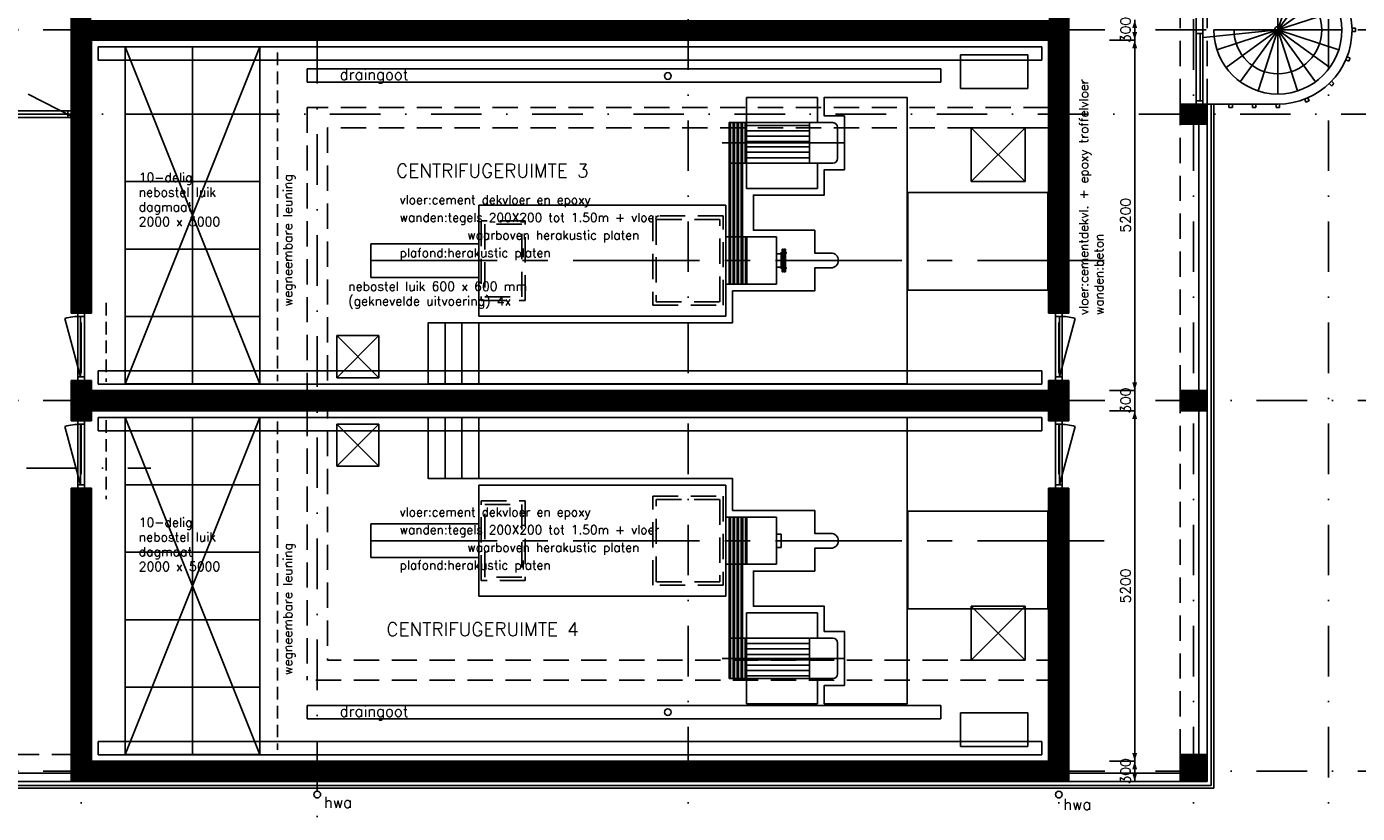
# Model space of a CAD drawing. Extents: x 0 to 84100, y 0 to 59400.
# Tile 7 of 10: x 44387 to 64128, y 19851 to 31525. Entities that reach past the tile are written whole.
import ezdxf
from ezdxf.enums import TextEntityAlignment as Align

# ---------------------------------------------------------------- set-up
doc = ezdxf.new("R2010")
doc.units = 0
doc.header["$LTSCALE"] = 60
doc.header["$MEASUREMENT"] = 0
for name, pattern in [('CENTER', [50, 31.25, -6.25, 6.25, -6.25]), ('CENTER2', [28.125, 18.75, -3.125, 3.125, -3.125]), ('DASHDOT', [25, 12.5, -6.25, 0, -6.25]), ('HIDDEN', [9.375, 6.25, -3.125]), ('HIDDEN2', [4.6875, 3.125, -1.5625])]:
    doc.linetypes.add(name, pattern=pattern)
doc.layers.get('0').update_dxf_attribs({"linetype": 'CONTINUOUS'})
for name, color, linetype in [('AFBREEKLIJN', 8, 'CENTER2'), ('BETON', 8, 'CONTINUOUS'), ('CONSTR50', 1, 'CONTINUOUS'), ('LAAG18', 3, 'CONTINUOUS'), ('LAAG25', 4, 'CONTINUOUS'), ('LAAG35', 7, 'CONTINUOUS'), ('MAAT15', 3, 'CONTINUOUS'), ('ME-CL', 8, 'CENTER2'), ('ME1', 8, 'CONTINUOUS'), ('ME2', 8, 'CONTINUOUS'), ('STEMPEL', 4, 'CONTINUOUS'), ('STRAMIEN', 3, 'DASHDOT'), ('TXT15', 3, 'CONTINUOUS'), ('TXT18', 3, 'CONTINUOUS'), ('TXT35', 7, 'CONTINUOUS')]:
    doc.layers.add(name, color=color, linetype=linetype)
doc.styles.add('ROMANS', font='romans')
doc.styles.get("Standard").update_dxf_attribs({"font": 'simplex'})

# ---------------------------------------------------------------- blocks, each defined once
blk = doc.blocks.new('ZUDIMTUS')
at = {"color": 3}
blk.add_solid([(0, 0), (-800, -240), (-800, 240)], dxfattribs=at)
blk = doc.blocks.new('TSNW200')
for p, q in [((-170, 5.5), (-170, 25.5)), ((-170, 25.5), (170, 25.5)), ((170, 5.5), (-170, 5.5)), ((-130, 0), (130, 0)), ((-115, 25.5), (-115, 45.5)), ((115, 45.5), (115, 25.5)), ((170, 25.5), (170, 5.5))]:
    blk.add_line(p, q)
blk.add_point((0, 0))

msp = doc.modelspace()

# ---------------------------------------------------------------- linework, layer by layer
at = {"layer": 'AFBREEKLIJN'}
msp.add_line((62948.4, 31475.2), (61844.9, 31365.2), dxfattribs=at)
at = {"layer": 'BETON'}
for points, const_width in [([(45198.4, 35675.2), (45198.4, 27275.2)], 300), ([(45348.4, 31475.2), (59548.4, 31475.2)], 300), ([(61898.4, 30225.2), (61498.4, 30225.2)], 300), ([(45198.4, 26275.2), (45198.4, 25675.2)], 300), ([(59548.4, 25975.2), (45348.4, 25975.2)], 300), ([(61898.4, 25975.2), (61498.4, 25975.2)], 300), ([(45198.4, 24675.2), (45198.4, 20325.2)], 300), ([(45348.4, 20475.2), (59548.4, 20475.2)], 300), ([(61898.4, 20525.2), (61498.4, 20525.2)], 400)]:
    msp.add_lwpolyline(points, dxfattribs=dict(at, const_width=const_width))
at = {"layer": 'BETON', "linetype": 'Continuous', "const_width": 300}
for points in [[(59698.4, 27275.2), (59698.4, 35675.2)], [(59698.4, 26275.2), (59698.4, 25675.2)], [(59698.4, 24675.2), (59698.4, 20325.2)]]:
    msp.add_lwpolyline(points, dxfattribs=at)
at = {"layer": 'CONSTR50'}
for p, q in [((45048.4, 35675.2), (45048.4, 27275.2)), ((45348.4, 31325.2), (45348.4, 27275.2)), ((45348.4, 31325.2), (59548.4, 31325.2)), ((61898.4, 30375.2), (61498.4, 30375.2)), ((61498.4, 30075.2), (61498.4, 30375.2)), ((61898.4, 30075.2), (61898.4, 30375.2)), ((61898.4, 30075.2), (61498.4, 30075.2)), ((45348.4, 27275.2), (45048.4, 27275.2)), ((59848.4, 27275.2), (59548.4, 27275.2)), ((45348.4, 26275.2), (45048.4, 26275.2)), ((45048.4, 26275.2), (45048.4, 25675.2)), ((45348.4, 26275.2), (45348.4, 26125.2)), ((59848.4, 26275.2), (59548.4, 26275.2)), ((59548.4, 26125.2), (45348.4, 26125.2)), ((61498.4, 25825.2), (61498.4, 26125.2)), ((61898.4, 26125.2), (61498.4, 26125.2)), ((61898.4, 25825.2), (61898.4, 26125.2)), ((45348.4, 25675.2), (45048.4, 25675.2)), ((45348.4, 25825.2), (45348.4, 25675.2)), ((59548.4, 25825.2), (45348.4, 25825.2)), ((59848.4, 25675.2), (59548.4, 25675.2)), ((61898.4, 25825.2), (61498.4, 25825.2)), ((45048.4, 24675.2), (45048.4, 20325.2)), ((45348.4, 24675.2), (45048.4, 24675.2)), ((45348.4, 24675.2), (45348.4, 20625.2)), ((59548.4, 24675.2), (59848.4, 24675.2)), ((45348.4, 20625.2), (59548.4, 20625.2)), ((61498.4, 20725.2), (61498.4, 20325.2)), ((61898.4, 20725.2), (61498.4, 20725.2)), ((61898.4, 20725.2), (61898.4, 20325.2)), ((45048.4, 20325.2), (59848.4, 20325.2)), ((61498.4, 20325.2), (61898.4, 20325.2))]:
    msp.add_line(p, q, dxfattribs=at)
at = {"layer": 'CONSTR50', "linetype": 'Continuous'}
for p, q in [((59848.4, 27275.2), (59848.4, 35675.2)), ((59548.4, 31325.2), (59548.4, 27275.2)), ((59548.4, 26275.2), (59548.4, 26125.2)), ((59848.4, 26275.2), (59848.4, 25675.2)), ((59548.4, 25825.2), (59548.4, 25675.2)), ((59548.4, 24675.2), (59548.4, 20625.2)), ((59848.4, 24675.2), (59848.4, 20325.2))]:
    msp.add_line(p, q, dxfattribs=at)
at = {"layer": 'LAAG18', "linetype": 'HIDDEN'}
for p, q in [((61498.4, 30375.2), (61498.4, 32575.2)), ((61898.4, 30375.2), (61898.4, 32575.2)), ((61498.4, 26125.2), (61498.4, 30075.2)), ((61498.4, 20725.2), (61498.4, 25825.2)), ((41948.4, 20725.2), (45048.4, 20725.2))]:
    msp.add_line(p, q, dxfattribs=at)
at = {"layer": 'LAAG18'}
for p, q in [((45448.4, 31225.2), (59448.4, 31225.2)), ((45448.4, 31025.2), (45448.4, 31225.2)), ((59448.4, 31225.2), (59448.4, 31025.2)), ((59448.4, 31025.2), (45448.4, 31025.2)), ((61958.4, 20265.2), (61958.4, 30375.2)), ((61998.4, 20225.2), (61998.4, 30375.2)), ((45448.4, 26419.1), (45448.4, 26219.1)), ((59448.4, 26419.1), (45448.4, 26419.1)), ((59448.4, 26219.1), (59448.4, 26419.1)), ((45448.4, 26219.1), (59448.4, 26219.1)), ((45448.4, 25725.2), (59448.4, 25725.2)), ((45448.4, 25525.2), (45448.4, 25725.2)), ((59448.4, 25725.2), (59448.4, 25525.2)), ((59448.4, 25525.2), (45448.4, 25525.2)), ((45448.4, 20919.1), (45448.4, 20719.1)), ((59448.4, 20919.1), (45448.4, 20919.1)), ((59448.4, 20719.1), (59448.4, 20919.1)), ((45448.4, 20719.1), (59448.4, 20719.1)), ((41448.4, 20225.2), (61998.4, 20225.2)), ((41488.4, 20265.2), (61958.4, 20265.2))]:
    msp.add_line(p, q, dxfattribs=at)
for centre in [(48698.4, 20130), (59698.4, 20130)]:
    msp.add_circle(centre, 50, dxfattribs=at)
at = {"layer": 'LAAG25'}
for p, q in [((61737.7, 32575.2), (61737.7, 31475.2)), ((61837.7, 32575.2), (61837.7, 31475.2)), ((62948.4, 32425.2), (62948.4, 31475.2)), ((63242, 32378.7), (62948.4, 31475.2)), ((63506.8, 32243.8), (62948.4, 31475.2)), ((63717, 32033.6), (62948.4, 31475.2)), ((63851.9, 31768.8), (62948.4, 31475.2)), ((61737.7, 30375.2), (61737.7, 31475.2)), ((61737.7, 31425.2), (61837.7, 31425.2)), ((61797.7, 30425.2), (61797.7, 31425.2)), ((61837.7, 30375.2), (61837.7, 31475.2)), ((61998.4, 31475.2), (62948.4, 31475.2)), ((62044.9, 31181.7), (62948.4, 31475.2)), ((62179.8, 30916.8), (62948.4, 31475.2)), ((62390, 30706.7), (62948.4, 31475.2)), ((62654.8, 30571.7), (62948.4, 31475.2)), ((62948.4, 30525.2), (62948.4, 31475.2)), ((63242, 30571.7), (62948.4, 31475.2)), ((63506.8, 30706.7), (62948.4, 31475.2)), ((63717, 30916.8), (62948.4, 31475.2)), ((63851.9, 31181.7), (62948.4, 31475.2)), ((63898.4, 31475.2), (62948.4, 31475.2)), ((45848.4, 31225.2), (47848.4, 26225.2)), ((45848.4, 26225.2), (45848.4, 31225.2)), ((47848.4, 31225.2), (45848.4, 31225.2)), ((45848.4, 26225.2), (47848.4, 31225.2)), ((46848.4, 26225.2), (46848.4, 31225.2)), ((47848.4, 26225.2), (47848.4, 31225.2)), ((48548.4, 30898.7), (48548.4, 30698.7)), ((57946.8, 30898.7), (57946.8, 30698.7)), ((45078.1, 30183.4), (44410.4, 30525)), ((61737.7, 30425.2), (61837.7, 30425.2)), ((45048.4, 30275.2), (43448.4, 30275.2)), ((44998.4, 30225.2), (43498.4, 30225.2)), ((44998.4, 30275.2), (44998.4, 30175.2)), ((45048.4, 30175.2), (45048.4, 30275.2)), ((45848.4, 30225.2), (47848.4, 30225.2)), ((62948.4, 30375.2), (61898.4, 30375.2)), ((45048.4, 30175.2), (43448.4, 30175.2)), ((58398.4, 30025.2), (59198.4, 29225.2)), ((58398.4, 29225.2), (59198.4, 30025.2)), ((58398.4, 30025.2), (58398.4, 29225.2)), ((59198.4, 30025.2), (58398.4, 30025.2)), ((59198.4, 29225.2), (59198.4, 30025.2)), ((45848.4, 29225.2), (47848.4, 29225.2)), ((58398.4, 29225.2), (59198.4, 29225.2)), ((45848.4, 28225.2), (47848.4, 28225.2)), ((45148.4, 26276.1), (45148.4, 27276.1)), ((45248.4, 26276.1), (45248.4, 27276.1)), ((59648.4, 26276.1), (59648.4, 27276.1)), ((59748.4, 26276.1), (59748.4, 27276.1)), ((45188.4, 26326.1), (44955.5, 27195.4)), ((45248.4, 27226.1), (45148.4, 27226.1)), ((45188.4, 26326.1), (45188.4, 27226.1)), ((45848.4, 27225.2), (47848.4, 27225.2)), ((59648.4, 27226.1), (59748.4, 27226.1)), ((59708.4, 26326.1), (59708.4, 27226.1)), ((59708.4, 26326.1), (59941.4, 27195.4)), ((45248.4, 26326.1), (45148.4, 26326.1)), ((59648.4, 26326.1), (59748.4, 26326.1)), ((45848.4, 26225.2), (47848.4, 26225.2)), ((45148.4, 24674.4), (45148.4, 25674.4)), ((45248.4, 24674.4), (45248.4, 25674.4)), ((45848.4, 20725.2), (47848.4, 25725.2)), ((45848.4, 25725.2), (47848.4, 20725.2)), ((47848.4, 25725.2), (45848.4, 25725.2)), ((45848.4, 20725.2), (45848.4, 25725.2)), ((46848.4, 20725.2), (46848.4, 25725.2)), ((47848.4, 20725.2), (47848.4, 25725.2)), ((59648.4, 24674.4), (59648.4, 25674.4)), ((59748.4, 24674.4), (59748.4, 25674.4)), ((45188.4, 24724.4), (44955.5, 25593.7)), ((45248.4, 25624.4), (45148.4, 25624.4)), ((45188.4, 24724.4), (45188.4, 25624.4)), ((59648.4, 25624.4), (59748.4, 25624.4)), ((59708.4, 24724.4), (59708.4, 25624.4)), ((59708.4, 24724.4), (59941.4, 25593.7)), ((45248.4, 24724.4), (45148.4, 24724.4)), ((45848.4, 24725.2), (47848.4, 24725.2)), ((59648.4, 24724.4), (59748.4, 24724.4)), ((45848.4, 23725.2), (47848.4, 23725.2)), ((58398.4, 22925.2), (58398.4, 22125.2)), ((58398.4, 22125.2), (59198.4, 22925.2)), ((59198.4, 22925.2), (58398.4, 22925.2)), ((58398.4, 22925.2), (59198.4, 22125.2)), ((59198.4, 22125.2), (59198.4, 22925.2)), ((45848.4, 22725.2), (47848.4, 22725.2)), ((58398.4, 22125.2), (59198.4, 22125.2)), ((45848.4, 21725.2), (47848.4, 21725.2)), ((48548.4, 21451.7), (48548.4, 21251.7)), ((57946.8, 21451.7), (57946.8, 21251.7)), ((45848.4, 20725.2), (47848.4, 20725.2))]:
    msp.add_line(p, q, dxfattribs=at)
at = {"layer": 'LAAG25', "linetype": 'HIDDEN2'}
for p, q in [((48108.7, 31140.2), (48108.7, 26265.9)), ((45565.1, 27427.7), (45565.1, 26255.9)), ((45565.1, 25687.1), (45565.1, 24515.2)), ((48108.7, 25667), (48108.7, 20792.7))]:
    msp.add_line(p, q, dxfattribs=at)
at = {"layer": 'LAAG25', "linetype": 'HIDDEN'}
for p, q in [((48548.4, 30325.2), (48548.4, 21825.2)), ((48848.4, 30025.2), (48848.4, 22125.2))]:
    msp.add_line(p, q, dxfattribs=at)
at = {"layer": 'LAAG25', "color": 4, "linetype": 'HIDDEN'}
msp.add_line((59740.6, 22125.2), (48848.4, 22125.2), dxfattribs=at)
at = {"layer": 'LAAG25', "color": 4}
for p, q in [((57946.8, 21451.7), (48548.4, 21451.7)), ((57946.8, 21251.7), (48548.4, 21251.7))]:
    msp.add_line(p, q, dxfattribs=at)
at = {"layer": 'LAAG25'}
for centre in [(62948.4, 31475.2), (53898.4, 30792.4), (53898.4, 21353.5)]:
    msp.add_circle(centre, 50, dxfattribs=at)
for centre, radius, start, end in [((62948.4, 31475.2), 1100, 270, 90), ((62948.4, 31475.2), 950, 180, 90), ((62948.4, 31475.2), 650, 180, 90), ((45188.4, 26326.1), 900, 90, 105), ((59708.4, 26326.1), 900, 75, 90), ((45188.4, 24724.4), 900, 90, 105), ((59708.4, 24724.4), 900, 75, 90)]:
    msp.add_arc(centre, radius, start, end, dxfattribs=at)
at = {"layer": 'LAAG35'}
for p, q in [((64048.1, 31500.2), (64098.4, 31500.2)), ((64048.1, 31450.2), (64098.4, 31450.2)), ((63954.9, 31031.3), (64001.3, 31012.1)), ((63974, 31077.5), (64020.4, 31058.3)), ((63708.4, 30679.9), (63743.9, 30644.4)), ((63743.7, 30715.3), (63779.3, 30679.7)), ((63346.2, 30449.7), (63365.4, 30403.2)), ((63392.4, 30468.8), (63411.6, 30422.3)), ((62223.4, 30375.2), (62223.4, 30325.2)), ((62273.4, 30325.2), (62223.4, 30325.2)), ((62273.4, 30375.2), (62273.4, 30325.2)), ((62573.4, 30375.2), (62573.4, 30325.2)), ((62623.4, 30325.2), (62573.4, 30325.2)), ((62623.4, 30375.2), (62623.4, 30325.2)), ((62923.4, 30375.2), (62923.4, 30325.2)), ((62948.4, 30325.2), (62923.4, 30325.2)), ((62973.4, 30375.5), (62973.4, 30325.2)), ((61778.4, 26125.2), (61778.4, 30075.2)), ((61898.4, 26125.2), (61898.4, 30075.2)), ((61778.4, 20725.2), (61778.4, 25825.2)), ((61898.4, 20725.2), (61898.4, 25825.2)), ((41948.4, 20445.2), (45048.4, 20445.2)), ((59848.4, 20445.2), (61498.4, 20445.2)), ((41948.4, 20325.2), (45048.4, 20325.2)), ((59848.4, 20325.2), (61498.4, 20325.2))]:
    msp.add_line(p, q, dxfattribs=at)
for start, end in [(358.75434, 1.24566), (336.25434, 338.74566), (313.75434, 316.24566), (291.25434, 293.74566), (270, 271.24566)]:
    msp.add_arc((62948.4, 31475.2), 1150, start, end, dxfattribs=at)
at = {"layer": 'MAAT15'}
for p, q in [((60824.8, 31325.2), (60824.8, 31625.2)), ((60824.8, 31325.2), (60449.8, 31325.2)), ((60824.8, 26125.2), (60824.8, 31325.2)), ((60824.8, 26125.2), (60449.8, 26125.2)), ((60824.8, 25825.2), (60824.8, 26125.2)), ((60824.8, 25825.2), (60449.8, 25825.2)), ((60824.8, 20625.2), (60824.8, 25825.2)), ((60824.8, 20625.2), (60449.8, 20625.2)), ((60824.8, 20325.2), (60824.8, 20625.2)), ((60824.8, 20325.2), (60449.8, 20325.2))]:
    msp.add_line(p, q, dxfattribs=at)
at = {"layer": 'ME-CL', "linetype": 'CENTER'}
for p, q in [((49494.4, 28053.4), (60568.4, 28053.4)), ((49494.4, 23897.1), (60586.8, 23897.1))]:
    msp.add_line(p, q, dxfattribs=at)
at = {"layer": 'ME1', "color": 3, "linetype": 'CENTER'}
for p, q in [((56513.4, 29800.2), (54703.4, 29800.2)), ((56513.4, 22150.2), (54703.4, 22150.2))]:
    msp.add_line(p, q, dxfattribs=at)
at = {"layer": 'ME1', "linetype": 'HIDDEN'}
for p, q in [((51132.4, 28643.9), (51132.4, 27462.9)), ((51783.4, 28643.9), (51132.4, 28643.9)), ((51783.4, 27462.9), (51783.4, 28643.9)), ((54719.4, 28715.4), (53677.4, 28715.4)), ((53677.4, 28715.4), (53677.4, 27391.4)), ((53728.4, 28664.4), (53728.4, 27442.4)), ((54668.4, 28664.4), (53728.4, 28664.4)), ((54668.4, 27442.4), (54668.4, 28664.4)), ((54719.4, 27391.4), (54719.4, 28715.4)), ((51732.4, 28592.9), (51183.4, 28592.9)), ((51183.4, 28592.9), (51183.4, 27513.9)), ((51732.4, 27513.9), (51732.4, 28592.9)), ((51132.4, 27462.9), (51783.4, 27462.9)), ((51183.4, 27513.9), (51732.4, 27513.9)), ((53728.4, 27442.4), (54668.4, 27442.4)), ((53677.4, 27391.4), (54719.4, 27391.4)), ((51132.4, 24487.6), (51783.4, 24487.6)), ((51132.4, 23306.6), (51132.4, 24487.6)), ((51783.4, 24487.6), (51783.4, 23306.6)), ((53677.4, 23235.1), (53677.4, 24559.1)), ((53677.4, 24559.1), (54719.4, 24559.1)), ((53728.4, 23286.1), (53728.4, 24508.1)), ((53728.4, 24508.1), (54668.4, 24508.1)), ((54668.4, 24508.1), (54668.4, 23286.1)), ((54719.4, 24559.1), (54719.4, 23235.1)), ((51183.4, 24436.6), (51732.4, 24436.6)), ((51183.4, 23357.6), (51183.4, 24436.6)), ((51732.4, 24436.6), (51732.4, 23357.6)), ((51783.4, 23306.6), (51132.4, 23306.6)), ((51732.4, 23357.6), (51183.4, 23357.6)), ((54719.4, 23235.1), (53677.4, 23235.1)), ((54668.4, 23286.1), (53728.4, 23286.1))]:
    msp.add_line(p, q, dxfattribs=at)
at = {"layer": 'ME2'}
for p, q in [((58238.4, 30605.2), (58238.4, 31105.2)), ((58238.4, 31105.2), (59238.4, 31105.2)), ((59238.4, 31105.2), (59238.4, 30605.2)), ((59238.4, 30605.2), (58238.4, 30605.2)), ((55068.4, 30475.2), (55068.4, 29125.2)), ((56118.4, 30475.2), (55068.4, 30475.2)), ((56118.4, 30100.2), (56118.4, 30475.2)), ((56348.4, 30100.2), (54808.4, 30100.2)), ((54808.4, 28403.4), (54808.4, 30100.2)), ((54828.4, 28403.4), (54828.4, 30100.2)), ((54868.4, 28403.4), (54868.4, 30100.2)), ((54888.4, 28403.4), (54888.4, 30100.2)), ((54928.4, 28403.4), (54928.4, 30100.2)), ((54948.4, 28403.4), (54948.4, 30100.2)), ((54988.4, 28403.4), (54988.4, 30100.2)), ((55008.4, 28403.4), (55008.4, 30100.2)), ((55048.4, 29500.2), (55048.4, 30100.2)), ((55068.4, 29500.2), (55068.4, 30100.2)), ((55998.4, 30060.2), (55068.4, 30060.2)), ((55998.4, 29500.2), (55998.4, 30100.2)), ((56418.4, 29570.2), (56418.4, 30030.2)), ((55998.4, 29980.2), (55068.4, 29980.2)), ((55998.4, 29900.2), (55068.4, 29900.2)), ((55998.4, 29820.2), (55068.4, 29820.2)), ((55998.4, 29740.2), (55068.4, 29740.2)), ((55998.4, 29660.2), (55068.4, 29660.2)), ((56348.4, 29500.2), (54808.4, 29500.2)), ((55998.4, 29580.2), (55068.4, 29580.2)), ((56118.4, 29125.2), (56118.4, 29500.2)), ((55068.4, 29125.2), (56118.4, 29125.2)), ((51094.4, 27230.9), (51094.4, 28875.9)), ((51094.4, 28875.9), (54759.4, 28875.9)), ((54759.4, 27230.9), (54759.4, 28875.9)), ((49494.4, 27803.4), (49494.4, 28303.4)), ((49494.4, 28303.4), (51094.4, 28303.4)), ((54759.4, 28403.4), (55509.4, 28403.4)), ((54809.4, 27703.4), (54809.4, 28403.4)), ((54829.4, 27703.4), (54829.4, 28403.4)), ((54869.4, 27703.4), (54869.4, 28403.4)), ((54889.4, 27703.4), (54889.4, 28403.4)), ((54929.4, 27703.4), (54929.4, 28403.4)), ((54949.4, 27703.4), (54949.4, 28403.4)), ((54989.4, 27703.4), (54989.4, 28403.4)), ((55009.4, 27703.4), (55009.4, 28403.4)), ((55049.4, 27703.4), (55049.4, 28403.4)), ((55069.4, 27703.4), (55069.4, 28403.4)), ((55509.4, 27703.4), (55509.4, 28403.4)), ((55578.4, 28155.2), (55508.4, 28155.2)), ((55578.4, 28055.2), (55578.4, 28155.2)), ((55578.4, 28055.2), (55578.4, 27955.2)), ((55578.4, 27955.2), (55508.4, 27955.2)), ((49494.4, 27803.4), (51094.4, 27803.4)), ((54759.4, 27703.4), (55509.4, 27703.4)), ((50594.4, 27130.9), (50594.4, 26225.2)), ((50844.4, 27130.9), (50844.4, 26225.2)), ((51094.4, 27230.9), (54759.4, 27230.9)), ((51094.4, 27130.9), (51094.4, 26225.2)), ((50594.4, 24819.6), (50594.4, 25725.2)), ((50844.4, 24819.6), (50844.4, 25725.2)), ((51094.4, 24819.6), (51094.4, 25725.2)), ((51094.4, 24719.6), (54759.4, 24719.6)), ((51094.4, 24719.6), (51094.4, 23074.6)), ((54759.4, 24719.6), (54759.4, 23074.6)), ((49494.4, 24147.1), (49494.4, 23647.1)), ((49494.4, 24147.1), (51094.4, 24147.1)), ((54759.4, 24247.1), (55509.4, 24247.1)), ((54809.4, 24247.1), (54809.4, 23547.1)), ((54829.4, 24247.1), (54829.4, 23547.1)), ((54869.4, 24247.1), (54869.4, 23547.1)), ((54889.4, 24247.1), (54889.4, 23547.1)), ((54929.4, 24247.1), (54929.4, 23547.1)), ((54949.4, 24247.1), (54949.4, 23547.1)), ((54989.4, 24247.1), (54989.4, 23547.1)), ((55009.4, 24247.1), (55009.4, 23547.1)), ((55049.4, 24247.1), (55049.4, 23547.1)), ((55069.4, 24247.1), (55069.4, 23547.1)), ((55509.4, 24247.1), (55509.4, 23547.1)), ((55578.4, 23995.2), (55508.4, 23995.2)), ((55578.4, 23895.2), (55578.4, 23995.2)), ((55578.4, 23895.2), (55578.4, 23795.2)), ((55578.4, 23795.2), (55508.4, 23795.2)), ((49494.4, 23647.1), (51094.4, 23647.1)), ((54759.4, 23547.1), (55509.4, 23547.1)), ((54808.4, 23547.1), (54808.4, 21850.2)), ((54828.4, 23547.1), (54828.4, 21850.2)), ((54868.4, 23547.1), (54868.4, 21850.2)), ((54888.4, 23547.1), (54888.4, 21850.2)), ((54928.4, 23547.1), (54928.4, 21850.2)), ((54948.4, 23547.1), (54948.4, 21850.2)), ((54988.4, 23547.1), (54988.4, 21850.2)), ((55008.4, 23547.1), (55008.4, 21850.2)), ((51094.4, 23074.6), (54759.4, 23074.6)), ((55068.4, 21475.2), (55068.4, 22825.2)), ((55068.4, 22825.2), (56118.4, 22825.2)), ((56118.4, 22825.2), (56118.4, 22450.2)), ((56348.4, 22450.2), (54808.4, 22450.2)), ((55048.4, 22450.2), (55048.4, 21850.2)), ((55068.4, 22450.2), (55068.4, 21850.2)), ((55998.4, 22370.2), (55068.4, 22370.2)), ((55998.4, 22450.2), (55998.4, 21850.2)), ((56418.4, 22380.2), (56418.4, 21920.2)), ((55998.4, 22290.2), (55068.4, 22290.2)), ((55998.4, 22210.2), (55068.4, 22210.2)), ((55998.4, 22130.2), (55068.4, 22130.2)), ((55998.4, 22050.2), (55068.4, 22050.2)), ((55998.4, 21970.2), (55068.4, 21970.2)), ((56348.4, 21850.2), (54808.4, 21850.2)), ((55998.4, 21890.2), (55068.4, 21890.2)), ((56118.4, 21850.2), (56118.4, 21475.2)), ((56118.4, 21475.2), (55068.4, 21475.2)), ((58238.4, 21345.2), (58238.4, 20845.2)), ((59238.4, 21345.2), (58238.4, 21345.2)), ((59238.4, 20845.2), (59238.4, 21345.2)), ((58238.4, 20845.2), (59238.4, 20845.2))]:
    msp.add_line(p, q, dxfattribs=at)
for points in [[(54859.4, 27603.4), (54859.4, 27130.9), (51094.4, 27130.9), (50344.4, 27130.9), (50344.4, 26225.2), (51094.4, 26225.2), (57448.4, 26225.2), (57448.4, 30475.2), (56218.4, 30475.2), (56218.4, 30200.2), (56518.4, 30200.2), (56518.4, 29400.2), (56218.4, 29400.2), (56218.4, 29025.2), (55169.4, 29025.2), (55169.4, 28503.4), (56078.4, 28503.4), (56078.4, 28165.2), (56318.4, 28165.2, -1), (56318.4, 27945.2), (56078.4, 27945.2), (56078.4, 27603.4)], [(54859.4, 24347.1), (54859.4, 24819.6), (51094.4, 24819.6), (50344.4, 24819.6), (50344.4, 25725.2), (51094.4, 25725.2), (57448.4, 25725.2), (57448.4, 21475.2), (56218.4, 21475.2), (56218.4, 21750.2), (56518.4, 21750.2), (56518.4, 22550.2), (56218.4, 22550.2), (56218.4, 22925.2), (55169.4, 22925.2), (55169.4, 23447.1), (56078.4, 23447.1), (56078.4, 23785.2), (56318.4, 23785.2, 1), (56318.4, 24005.2), (56078.4, 24005.2), (56078.4, 24347.1)]]:
    msp.add_lwpolyline(points, format="xyb", close=True, dxfattribs=at)
for points in [[(57458.4, 29065.2), (59538.4, 29065.2), (59538.4, 27615.2), (57458.4, 27615.2)], [(57458.4, 22885.2), (59538.4, 22885.2), (59538.4, 24335.2), (57458.4, 24335.2)]]:
    msp.add_lwpolyline(points, close=True, dxfattribs=at)
for centre, start, end in [((56348.4, 30030.2), 0, 90), ((56348.4, 29570.2), 270, 0), ((56348.4, 22380.2), 0, 90), ((56348.4, 21920.2), 270, 0)]:
    msp.add_arc(centre, 70, start, end, dxfattribs=at)
at = {"layer": 'STEMPEL'}
for p, q in [((48987.6, 26940.6), (49612.6, 26315.6)), ((49612.6, 26940.6), (48987.6, 26315.6)), ((48987.6, 26940.6), (48987.6, 26315.6)), ((48987.6, 26940.6), (49612.6, 26940.6)), ((49612.6, 26315.6), (49612.6, 26940.6)), ((48987.6, 26315.6), (49612.6, 26315.6)), ((48987.6, 25627.9), (48987.6, 25002.9)), ((48987.6, 25627.9), (49612.6, 25627.9)), ((49612.6, 25627.9), (48987.6, 25002.9)), ((48987.6, 25627.9), (49612.6, 25002.9)), ((49612.6, 25002.9), (49612.6, 25627.9)), ((48987.6, 25002.9), (49612.6, 25002.9))]:
    msp.add_line(p, q, dxfattribs=at)
at = {"layer": 'STRAMIEN'}
for p, q in [((45198.4, 49635.6), (45198.4, 17341.5)), ((54198.4, 49635.6), (54198.4, 17341.5)), ((59698.4, 49635.6), (59698.4, 17341.5)), ((61698.4, 49635.6), (61698.4, 17341.5)), ((63698.4, 49635.7), (63698.4, 17341.5)), ((48698.4, 49431.1), (48698.4, 17341.5)), ((69383.3, 31475.2), (13876.8, 31475.2)), ((8384.6, 30225.2), (65147.1, 30225.2)), ((69383.3, 25975.2), (42322.2, 25975.2)), ((8384.6, 24975.2), (46231.7, 24975.2)), ((69383.3, 20475.2), (42322.2, 20475.2))]:
    msp.add_line(p, q, dxfattribs=at)
at = {"layer": 'TXT18'}
msp.add_lwpolyline([(49333.2, 26668.7, 0, 100, 0), (49448.1, 26945.9, 0, 0, 0), (49612.6, 27343, 0, 0, 0), (49871.1, 27340.8, 0, 0, 0)], format="xyseb", dxfattribs=at)
at = {"layer": 'TXT35', "color": 4}
for p, q in [((57946.8, 30898.7), (48548.4, 30898.7)), ((57946.8, 30698.7), (48548.4, 30698.7))]:
    msp.add_line(p, q, dxfattribs=at)
at = {"layer": 'TXT35', "color": 4, "linetype": 'HIDDEN'}
for p, q in [((59548.4, 30325.2), (48548.4, 30325.2)), ((59548.4, 30025.2), (48848.4, 30025.2)), ((59740.6, 21825.2), (48548.4, 21825.2))]:
    msp.add_line(p, q, dxfattribs=at)

# ---------------------------------------------------------------- block references
at = {"layer": 'MAAT15', "xscale": 0.15, "yscale": 0.15, "zscale": 0.15}
for p, rotation in [((60824.8, 31625.2), 90), ((60824.8, 31325.2), 270), ((60824.8, 31325.2), 90), ((60824.8, 26125.2), 270), ((60824.8, 25825.2), 90), ((60824.8, 20625.2), 270), ((60824.8, 20625.2), 90), ((60824.8, 20325.2), 270)]:
    msp.add_blockref('ZUDIMTUS', p, dxfattribs=dict(at, rotation=rotation))
at = {"layer": 'ME2'}
for rotation in [90, 270]:
    msp.add_blockref('TSNW200', (55618.4, 28055.2), dxfattribs=dict(at, rotation=rotation))

# ---------------------------------------------------------------- texts
at = {"layer": 'LAAG25', "style": 'ROMANS'}
for s, p in [('CENTRIFUGERUIMTE 3', (49869.3, 29286.6)), ('CENTRIFUGERUIMTE 4', (49724.1, 22483.7))]:
    msp.add_text(s, height=200, dxfattribs=at).set_placement(p)
at = {"layer": 'MAAT15', "style": 'ROMANS'}
for s, p in [('300', (60764.8, 31475.2)), ('5200', (60764.8, 28725.2)), ('300', (60764.8, 25975.2)), ('5200', (60764.8, 23225.2)), ('300', (60764.8, 20475.2))]:
    msp.add_text(s, height=150, rotation=90, dxfattribs=at).set_placement(p, align=Align.CENTER)
at = {"layer": 'TXT15'}
for s, p in [('vloer:cementdekvl. + epoxy troffelvloer', (60133.9, 27248.2)), ('wanden:beton', (60360.2, 27248.2))]:
    msp.add_text(s, height=132, rotation=90, dxfattribs=at).set_placement(p)
at = {"layer": 'TXT15', "style": 'ROMANS'}
for s, p in [('10-delig', (46050.2, 29220.2)), ('nebostel luik', (46050.2, 29001.7)), ('dagmaat', (46050.2, 28783.1)), ('2000 x 5000', (46050.2, 28564.5)), ('10-delig', (46050.2, 24102.8)), ('nebostel luik', (46050.2, 23884.2)), ('dagmaat', (46050.2, 23665.7)), ('2000 x 5000', (46050.2, 23447.1))]:
    msp.add_text(s, height=135, dxfattribs=at).set_placement(p)
for p in [(48326.8, 27375.4), (48326.8, 21904.3)]:
    msp.add_text('wegneembare leuning', height=135, rotation=90, dxfattribs=at).set_placement(p)
at = {"layer": 'TXT18', "style": 'ROMANS'}
for s, height, p in [('draingoot', 162, (49030.1, 30734.1)), ('vloer:cement dekvloer en epoxy', 132, (49920.3, 28889.8)), ('wanden:tegels 200X200 tot 1.50m + vloer', 132, (49920.3, 28627.5)), ('waarboven herakustic platen', 132, (50924, 28365.2)), ('plafond:herakustic platen', 132, (49920.3, 28102.9)), ('nebostel luik 600 x 600 mm', 135, (49156.6, 27604.7)), ('(geknevelde uitvoering) 4x', 135, (49156.6, 27386.1)), ('vloer:cement dekvloer en epoxy', 132, (49920.3, 24256)), ('wanden:tegels 200X200 tot 1.50m + vloer', 132, (49920.3, 23993.7)), ('waarboven herakustic platen', 132, (50924, 23731.4)), ('plafond:herakustic platen', 132, (49920.3, 23469.2)), ('draingoot', 162, (49030.1, 21285.2)), ('hwa', 162, (48797.1, 19934.1)), ('hwa', 162, (59763.9, 19904.3))]:
    msp.add_text(s, height=height, dxfattribs=at).set_placement(p)

doc.saveas('drawing.dxf')
